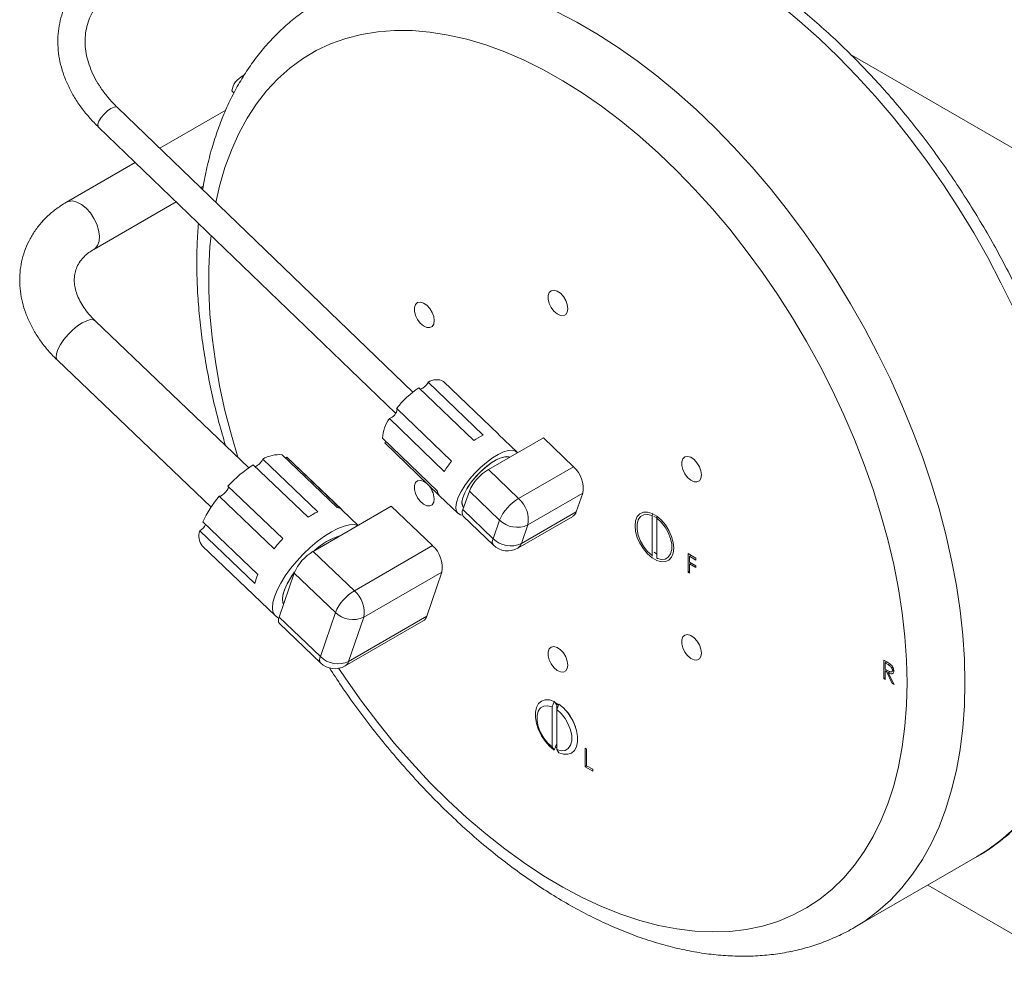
# Model space of a CAD drawing. Header units: inches. Extents: x 0.66 to 7.76, y 0.92 to 8.52.
# Tile 6 of 11: x 4.4 to 6.21, y 4.18 to 5.92. Entities that reach past the tile are written whole.
import ezdxf

# ---------------------------------------------------------------- set-up
doc = ezdxf.new("R2010")
doc.units = ezdxf.units.IN
doc.header["$MEASUREMENT"] = 0

msp = doc.modelspace()

# ---------------------------------------------------------------- linework, layer by layer
at = {"color": 7, "linetype": 'Continuous', "lineweight": 15}
for p, q in [((5.9284, 5.8511), (6.2834, 5.6462)), ((4.8166, 5.8144), (4.8105, 5.8109)), ((5.1254, 5.233), (4.5837, 5.7548)), ((4.7822, 5.7495), (4.6615, 5.6798)), ((4.549, 5.7188), (5.0937, 5.1942)), ((4.6165, 5.6538), (4.4904, 5.5811)), ((4.7365, 5.6077), (4.7411, 5.6103)), ((4.5404, 5.4945), (4.6914, 5.5816)), ((4.8244, 5.0944), (4.5429, 5.3637)), ((4.4738, 5.2915), (4.7553, 5.0221)), ((5.1814, 5.2527), (5.282, 5.1558)), ((5.1362, 5.241), (5.2368, 5.1441)), ((5.2539, 5.1541), (5.1533, 5.251)), ((5.1962, 5.1063), (5.0956, 5.2032)), ((5.0823, 5.1846), (5.1829, 5.0877)), ((5.1703, 5.0516), (5.0697, 5.1485)), ((5.3646, 5.1494), (5.2639, 5.0913)), ((5.3157, 5.1233), (5.2822, 5.1556)), ((5.3646, 5.1494), (5.4198, 5.0962)), ((5.0758, 5.1427), (5.0736, 5.1399)), ((5.0736, 5.1399), (5.1737, 5.0434)), ((4.9509, 5.0138), (4.8502, 5.1102)), ((4.8858, 5.1182), (4.9865, 5.0218)), ((4.8943, 5.114), (4.8923, 5.112)), ((4.9951, 5.0176), (4.8943, 5.114)), ((5.0252, 4.9888), (4.8944, 5.1139)), ((4.8326, 5.1), (4.9333, 5.0036)), ((5.2639, 5.0913), (5.3191, 5.038)), ((5.4198, 5.0962), (5.3191, 5.038)), ((4.8872, 4.9645), (4.7864, 5.0609)), ((4.7701, 5.0423), (4.8708, 4.9459)), ((5.174, 5.0432), (5.2075, 5.0109)), ((5.217, 5.0176), (5.2288, 5.0517)), ((5.2841, 4.9984), (5.2288, 5.0517)), ((5.4366, 5.0476), (5.3359, 4.9895)), ((5.4366, 5.0476), (5.4248, 5.0136)), ((5.0858, 5.0238), (4.9426, 4.9412)), ((5.0858, 5.0238), (5.1613, 4.9516)), ((5.217, 5.0176), (5.2723, 4.9644)), ((5.2183, 5.0221), (5.2185, 5.0219)), ((5.2175, 5.0059), (5.2728, 4.9527)), ((5.3177, 4.9472), (5.4183, 5.0053)), ((5.4248, 5.0136), (5.3241, 4.9554)), ((5.5647, 5.0094), (5.5637, 5.0068)), ((5.5637, 5.0068), (5.5637, 4.9335)), ((5.5729, 5.0039), (5.5722, 5.0019)), ((5.5722, 5.0029), (5.5722, 5.0019)), ((5.5722, 5.0019), (5.5722, 4.9286)), ((4.8411, 4.8986), (4.7404, 4.995)), ((5.2723, 4.9644), (5.2841, 4.9984)), ((5.3359, 4.9895), (5.3241, 4.9554)), ((4.7349, 4.9789), (4.8356, 4.8825)), ((4.7389, 4.9513), (4.8733, 4.8228)), ((5.1613, 4.9516), (5.0181, 4.869)), ((4.9426, 4.9412), (5.0181, 4.869)), ((5.5637, 4.9335), (5.5647, 4.9321)), ((5.5722, 4.9286), (5.5732, 4.9272)), ((5.6297, 4.9371), (5.6441, 4.9288)), ((5.6297, 4.9031), (5.6297, 4.9371)), ((5.6354, 4.9338), (5.6324, 4.9321)), ((5.6324, 4.9321), (5.6324, 4.9216)), ((5.6441, 4.9253), (5.6324, 4.9321)), ((5.6441, 4.9288), (5.6441, 4.9253)), ((5.6324, 4.9216), (5.6441, 4.9148)), ((5.6354, 4.9198), (5.6324, 4.9181)), ((5.6324, 4.9181), (5.6324, 4.9015)), ((5.6441, 4.9113), (5.6324, 4.9181)), ((5.6441, 4.9148), (5.6441, 4.9113)), ((4.8802, 4.8206), (4.9078, 4.9015)), ((4.9833, 4.8292), (4.9078, 4.9015)), ((5.1782, 4.903), (5.0351, 4.8204)), ((5.1782, 4.903), (5.1507, 4.8221)), ((5.6324, 4.9046), (5.6297, 4.9031)), ((5.6324, 4.9015), (5.6297, 4.9031)), ((4.8802, 4.8206), (4.9557, 4.7483)), ((4.9557, 4.7483), (4.9833, 4.8292)), ((5.1507, 4.8221), (5.0076, 4.7395)), ((5.0351, 4.8204), (5.0076, 4.7395)), ((4.8808, 4.8087), (4.9563, 4.7365)), ((5.0011, 4.7311), (5.1442, 4.8137)), ((5.9883, 4.7418), (5.9942, 4.7384)), ((5.9883, 4.7078), (5.9883, 4.7418)), ((5.9939, 4.7385), (5.9909, 4.7368)), ((5.9909, 4.7368), (5.9909, 4.7255)), ((5.9964, 4.7336), (5.9909, 4.7368)), ((5.9992, 4.7352), (5.9964, 4.7336)), ((5.9909, 4.7255), (5.9963, 4.7223)), ((5.9939, 4.7237), (5.9909, 4.722)), ((5.9909, 4.722), (5.9909, 4.7063)), ((5.9931, 4.7207), (5.9909, 4.722)), ((5.996, 4.7225), (5.9931, 4.7207)), ((6.0039, 4.6988), (5.9931, 4.7207)), ((5.9998, 4.7209), (5.9963, 4.7188)), ((5.9963, 4.7188), (6.0072, 4.6969)), ((6.0027, 4.7205), (6.0067, 4.7228)), ((6.0065, 4.7249), (6.0041, 4.7236)), ((5.9909, 4.7093), (5.9883, 4.7078)), ((5.9909, 4.7063), (5.9883, 4.7078)), ((6.0057, 4.6998), (6.0039, 4.6988)), ((6.0072, 4.6969), (6.0039, 4.6988)), ((5.3844, 4.6662), (5.3804, 4.656)), ((5.3804, 4.656), (5.3804, 4.5827)), ((5.3886, 4.6602), (5.3844, 4.6662)), ((5.3889, 4.661), (5.3886, 4.6602)), ((5.3929, 4.6613), (5.3889, 4.6511)), ((5.3889, 4.6608), (5.3889, 4.6511)), ((5.3889, 4.6511), (5.3889, 4.5778)), ((5.3844, 4.5771), (5.3886, 4.588)), ((5.3804, 4.5827), (5.3844, 4.5771)), ((5.3889, 4.5778), (5.3929, 4.5722)), ((5.4412, 4.5805), (5.4438, 4.579)), ((5.4412, 4.5465), (5.4412, 4.5805)), ((5.4438, 4.579), (5.4438, 4.5484)), ((5.4442, 4.5482), (5.4412, 4.5465)), ((5.4438, 4.5484), (5.4551, 4.5419)), ((5.4551, 4.5384), (5.4412, 4.5465)), ((5.4551, 4.5419), (5.4551, 4.5384)), ((5.9341, 4.2517), (6.1597, 4.3819)), ((6.3364, 4.1752), (6.0691, 4.3295)), ((5.9352, 4.2523), (5.9341, 4.2517))]:
    msp.add_line(p, q, dxfattribs=at)
at = {"color": 8, "linetype": 'Continuous', "lineweight": 15, "flags": 128}
for points in [[(6.226, 5.3867), (6.2032, 5.4334), (6.1789, 5.4795), (6.1532, 5.5248), (6.1261, 5.5694), (6.0977, 5.613), (6.0681, 5.6555), (6.0373, 5.6968), (6.0055, 5.7368), (5.9728, 5.7753), (5.9392, 5.8123), (5.9048, 5.8476), (5.8698, 5.8813), (5.8342, 5.913), (5.7982, 5.9428)], [(5.3889, 5.93), (5.4257, 5.911), (5.4626, 5.8897), (5.4995, 5.8661), (5.5362, 5.8404), (5.5726, 5.8126), (5.6086, 5.7828), (5.6442, 5.751), (5.6793, 5.7174), (5.7136, 5.6821), (5.7472, 5.6451), (5.78, 5.6065), (5.8117, 5.5666), (5.8425, 5.5253), (5.8721, 5.4828), (5.9005, 5.4392), (5.9276, 5.3946), (5.9534, 5.3492), (5.9777, 5.3031), (6.0004, 5.2565), (6.0216, 5.2094), (6.0412, 5.162), (6.0591, 5.1144), (6.0752, 5.0667), (6.0896, 5.0192), (6.1021, 4.9719), (6.1127, 4.925), (6.1215, 4.8785), (6.1283, 4.8327), (6.1332, 4.7877), (6.1362, 4.7435), (6.1372, 4.7003)], [(6.0311, 4.7003), (6.0301, 4.742), (6.0271, 4.7846), (6.0222, 4.8282), (6.0153, 4.8724), (6.0065, 4.9173), (5.9958, 4.9627), (5.9832, 5.0084), (5.9688, 5.0543), (5.9526, 5.1002), (5.9347, 5.146), (5.9151, 5.1916), (5.8938, 5.2369), (5.8711, 5.2816), (5.8468, 5.3256), (5.8211, 5.3689), (5.7941, 5.4112), (5.7659, 5.4525), (5.7364, 5.4926), (5.706, 5.5314), (5.6745, 5.5688), (5.6422, 5.6046), (5.6091, 5.6387), (5.5753, 5.6712), (5.541, 5.7017), (5.5062, 5.7303), (5.471, 5.7569), (5.4356, 5.7813), (5.4, 5.8035), (5.3645, 5.8235), (5.329, 5.8411), (5.2937, 5.8564), (5.2587, 5.8692), (5.2241, 5.8796), (5.19, 5.8874), (5.1566, 5.8927), (5.1238, 5.8955), (5.0919, 5.8957), (5.061, 5.8934), (5.031, 5.8885), (5.0022, 5.8811), (4.9745, 5.8712), (4.9482, 5.8588), (4.9232, 5.844), (4.8997, 5.8267), (4.8777, 5.8072), (4.8572, 5.7853), (4.8384, 5.7613), (4.8214, 5.7351), (4.8061, 5.7068), (4.7926, 5.6766), (4.7809, 5.6445), (4.7711, 5.6107), (4.7644, 5.5808)], [(4.549, 5.7188), (4.5483, 5.7199), (4.548, 5.7239), (4.55, 5.7295), (4.5539, 5.736), (4.5593, 5.7426), (4.5656, 5.7484), (4.572, 5.7529)], [(4.572, 5.7529), (4.5777, 5.7554), (4.582, 5.7557), (4.5837, 5.7548)], [(4.5405, 5.4945), (4.5429, 5.4962), (4.5474, 5.502), (4.5501, 5.5098), (4.5507, 5.5192), (4.5493, 5.5297), (4.5459, 5.5407), (4.5408, 5.5515), (4.5342, 5.5615), (4.5264, 5.5702), (4.5181, 5.5769), (4.5096, 5.5814), (4.5014, 5.5833), (4.494, 5.5826), (4.4904, 5.5811)], [(4.7553, 5.5201), (4.7534, 5.4995), (4.7515, 5.4596), (4.7515, 5.4185), (4.7534, 5.3763), (4.7574, 5.3332), (4.7633, 5.2893), (4.7711, 5.2447), (4.7809, 5.1996), (4.7926, 5.154), (4.8044, 5.1135)], [(4.5429, 5.3637), (4.54, 5.3654), (4.5345, 5.3658), (4.5275, 5.3639), (4.5194, 5.36), (4.5106, 5.3542), (4.5017, 5.3468), (4.4932, 5.3383), (4.4855, 5.3292), (4.4792, 5.32), (4.4746, 5.3112), (4.4719, 5.3034), (4.4714, 5.297), (4.473, 5.2924), (4.4738, 5.2915)], [(4.9893, 4.7267), (5.0022, 4.7075), (5.031, 4.6668), (5.061, 4.6274), (5.0919, 4.5893), (5.1238, 4.5527), (5.1566, 4.5177), (5.19, 4.4844), (5.2241, 4.4529), (5.2587, 4.4233), (5.2937, 4.3957), (5.329, 4.3702), (5.3645, 4.3468), (5.4, 4.3257), (5.4356, 4.3069), (5.471, 4.2905), (5.5062, 4.2764), (5.541, 4.2648), (5.5753, 4.2557), (5.6091, 4.2492), (5.6422, 4.2451), (5.6745, 4.2436), (5.706, 4.2447), (5.7364, 4.2483), (5.7659, 4.2544), (5.7941, 4.2631), (5.8211, 4.2742), (5.8468, 4.2879), (5.8711, 4.3039), (5.8938, 4.3223), (5.9151, 4.343), (5.9347, 4.366), (5.9526, 4.3911), (5.9688, 4.4183), (5.9832, 4.4476), (5.9958, 4.4787), (6.0065, 4.5117), (6.0153, 4.5464), (6.0222, 4.5828), (6.0271, 4.6206), (6.0301, 4.6598), (6.0311, 4.7003)], [(6.1372, 4.7003), (6.1362, 4.6583), (6.1332, 4.6176), (6.1283, 4.5782), (6.1215, 4.5402), (6.1127, 4.5039), (6.1021, 4.4693), (6.0896, 4.4364), (6.0752, 4.4054), (6.0591, 4.3764), (6.0412, 4.3495), (6.0216, 4.3247), (6.0004, 4.302), (5.9777, 4.2817), (5.9534, 4.2637), (5.9352, 4.2523)], [(6.1597, 4.3819), (6.1789, 4.3939), (6.2032, 4.4119), (6.226, 4.4323)]]:
    msp.add_lwpolyline(points, dxfattribs=at)
at = {"color": 7, "linetype": 'Continuous', "lineweight": 15, "flags": 128}
for points in [[(4.7973, 5.7808), (4.7964, 5.7821), (4.7935, 5.7851)], [(5.4093, 5.3859), (5.4083, 5.3933), (5.4055, 5.401), (5.4011, 5.4082), (5.3956, 5.4142), (5.3897, 5.4182), (5.3839, 5.4198), (5.3788, 5.4189), (5.3752, 5.4156), (5.3732, 5.4102), (5.3732, 5.4033), (5.3752, 5.3956), (5.3788, 5.3881), (5.3839, 5.3814), (5.3897, 5.3763), (5.3956, 5.3735), (5.4011, 5.3731), (5.4055, 5.3752), (5.4083, 5.3796), (5.4093, 5.3859)], [(5.1644, 5.364), (5.1634, 5.3714), (5.1605, 5.3791), (5.1561, 5.3863), (5.1507, 5.3923), (5.1447, 5.3963), (5.1389, 5.3979), (5.1339, 5.397), (5.1302, 5.3937), (5.1283, 5.3883), (5.1283, 5.3814), (5.1302, 5.3737), (5.1339, 5.3661), (5.1389, 5.3595), (5.1447, 5.3544), (5.1507, 5.3516), (5.1561, 5.3512), (5.1605, 5.3533), (5.1634, 5.3577), (5.1644, 5.364)], [(5.2163, 5.0076), (5.2123, 5.0082), (5.2074, 5.011), (5.2046, 5.0157), (5.2038, 5.0224), (5.205, 5.0306), (5.2084, 5.0402), (5.2136, 5.0507), (5.2206, 5.0619), (5.2291, 5.0732), (5.2387, 5.0843), (5.2492, 5.0948), (5.2601, 5.1042), (5.2711, 5.1124), (5.2817, 5.1189), (5.2916, 5.1235), (5.3004, 5.1261), (5.3078, 5.1266), (5.3136, 5.1249), (5.3169, 5.1219)], [(5.3027, 5.1137), (5.3022, 5.1139), (5.2964, 5.1148), (5.289, 5.1134), (5.2803, 5.1099), (5.2708, 5.1044), (5.2608, 5.0972), (5.2508, 5.0885), (5.2414, 5.0788), (5.2329, 5.0686), (5.2257, 5.0583), (5.2203, 5.0484), (5.2167, 5.0394), (5.2153, 5.0317), (5.216, 5.0257), (5.2183, 5.0221)], [(5.2183, 5.0221), (5.2165, 5.0245), (5.2153, 5.03), (5.2162, 5.0374), (5.2192, 5.0461), (5.2242, 5.0558), (5.231, 5.066), (5.2392, 5.0763), (5.2484, 5.0861), (5.2583, 5.0951), (5.2683, 5.1028), (5.278, 5.1087), (5.2869, 5.1128), (5.2947, 5.1147), (5.3009, 5.1143), (5.3027, 5.1137)], [(5.6543, 5.0812), (5.6533, 5.0886), (5.6504, 5.0963), (5.646, 5.1035), (5.6406, 5.1094), (5.6346, 5.1135), (5.6288, 5.1151), (5.6238, 5.1142), (5.6201, 5.1109), (5.6182, 5.1055), (5.6182, 5.0986), (5.6201, 5.0909), (5.6238, 5.0833), (5.6288, 5.0767), (5.6346, 5.0716), (5.6406, 5.0688), (5.646, 5.0684), (5.6504, 5.0705), (5.6533, 5.0749), (5.6543, 5.0812)], [(5.1512, 5.0652), (5.1507, 5.0656), (5.1447, 5.0696), (5.1389, 5.0713), (5.1339, 5.0704), (5.1302, 5.0671), (5.1283, 5.0617), (5.1283, 5.0548), (5.1302, 5.0471), (5.1339, 5.0395), (5.1389, 5.0329), (5.1447, 5.0278), (5.1507, 5.0249), (5.1561, 5.0246), (5.1605, 5.0267), (5.1634, 5.0311), (5.1644, 5.0374), (5.1644, 5.0374)], [(4.7864, 5.0609), (4.7871, 5.0592), (4.7865, 5.0565), (4.7848, 5.0532), (4.7821, 5.0497), (4.7789, 5.0464), (4.7755, 5.0439), (4.7724, 5.0425), (4.7701, 5.0423)], [(5.5325, 4.9882), (5.5335, 4.9974), (5.5366, 5.0048), (5.5414, 5.0102), (5.5478, 5.013), (5.5554, 5.0132), (5.5637, 5.0108), (5.5722, 5.0059), (5.5805, 4.9987), (5.5881, 4.9898), (5.5944, 4.9795), (5.5993, 4.9686), (5.6023, 4.9577), (5.6034, 4.9473), (5.6023, 4.9381), (5.5993, 4.9306), (5.5944, 4.9253), (5.5881, 4.9224), (5.5805, 4.9222), (5.5722, 4.9246), (5.5637, 4.9296), (5.5554, 4.9367), (5.5478, 4.9457), (5.5414, 4.9559), (5.5366, 4.9668), (5.5335, 4.9778), (5.5325, 4.9882)], [(5.5637, 4.9335), (5.5556, 4.9407), (5.5484, 4.9497), (5.5425, 4.9599), (5.5383, 4.9707), (5.5362, 4.9812), (5.5362, 4.9909), (5.5383, 4.9989), (5.5425, 5.0049), (5.5484, 5.0083), (5.5556, 5.009), (5.5637, 5.0068)], [(5.5672, 5.0053), (5.5719, 5.003), (5.5724, 5.0027)], [(5.5722, 5.0019), (5.5802, 4.9948), (5.5875, 4.9858), (5.5934, 4.9755), (5.5975, 4.9648), (5.5997, 4.9542), (5.5997, 4.9446), (5.5975, 4.9365), (5.5934, 4.9306), (5.5875, 4.9271), (5.5802, 4.9265), (5.5722, 4.9286)], [(4.8797, 4.819), (4.8772, 4.82), (4.8721, 4.824), (4.8689, 4.83), (4.8677, 4.8378), (4.8686, 4.8473), (4.8715, 4.8581), (4.8763, 4.8701), (4.8831, 4.8829), (4.8914, 4.8963), (4.9013, 4.9098), (4.9123, 4.9232), (4.9244, 4.9361), (4.937, 4.9482), (4.9501, 4.9592), (4.9631, 4.9689), (4.9759, 4.977), (4.988, 4.9833), (4.9992, 4.9876), (5.0093, 4.9899), (5.0179, 4.9901), (5.0243, 4.9884)], [(5.5722, 4.9367), (5.5719, 4.9369), (5.5676, 4.9397)], [(4.9084, 4.9034), (4.9017, 4.8935), (4.895, 4.8819), (4.8901, 4.8709), (4.8871, 4.861), (4.8862, 4.8526), (4.8874, 4.8457), (4.8882, 4.844)], [(4.8882, 4.8441), (4.887, 4.8473), (4.8863, 4.8546), (4.8878, 4.8634), (4.8912, 4.8736), (4.8966, 4.8847), (4.9037, 4.8965), (4.9084, 4.9032)], [(5.6543, 4.7546), (5.6533, 4.7619), (5.6504, 4.7697), (5.646, 4.7769), (5.6406, 4.7828), (5.6346, 4.7868), (5.6288, 4.7885), (5.6238, 4.7876), (5.6201, 4.7843), (5.6182, 4.7789), (5.6182, 4.7719), (5.6201, 4.7643), (5.6238, 4.7567), (5.6288, 4.7501), (5.6346, 4.745), (5.6406, 4.7421), (5.646, 4.7417), (5.6504, 4.7439), (5.6533, 4.7483), (5.6543, 4.7546)], [(5.4093, 4.7327), (5.4083, 4.74), (5.4055, 4.7478), (5.4011, 4.755), (5.3956, 4.7609), (5.3897, 4.7649), (5.3839, 4.7666), (5.3788, 4.7657), (5.3752, 4.7624), (5.3732, 4.757), (5.3732, 4.75), (5.3752, 4.7424), (5.3788, 4.7348), (5.3839, 4.7281), (5.3897, 4.7231), (5.3956, 4.7202), (5.4011, 4.7198), (5.4055, 4.722), (5.4083, 4.7264), (5.4093, 4.7327)], [(5.3844, 4.5771), (5.3759, 4.5842), (5.368, 4.5931), (5.3612, 4.6033), (5.3558, 4.6143), (5.352, 4.6255), (5.35, 4.6364), (5.35, 4.6465), (5.352, 4.6552), (5.3558, 4.6621), (5.3612, 4.6668), (5.368, 4.6691), (5.3759, 4.6689), (5.3844, 4.6662)], [(5.3804, 4.5827), (5.3724, 4.5899), (5.3652, 4.5989), (5.3593, 4.6091), (5.3551, 4.6199), (5.3529, 4.6304), (5.3529, 4.6401), (5.3551, 4.6482), (5.3593, 4.6541), (5.3652, 4.6575), (5.3724, 4.6582), (5.3804, 4.656)], [(5.3864, 4.6639), (5.3869, 4.6637), (5.3926, 4.6607)], [(5.3929, 4.6613), (5.4014, 4.6542), (5.4092, 4.6453), (5.416, 4.6351), (5.4215, 4.6241), (5.4253, 4.6129), (5.4272, 4.602), (5.4272, 4.5919), (5.4253, 4.5832), (5.4215, 4.5763), (5.416, 4.5716), (5.4092, 4.5693), (5.4014, 4.5695), (5.3929, 4.5722)], [(5.3889, 4.6511), (5.397, 4.644), (5.4042, 4.635), (5.4101, 4.6247), (5.4143, 4.614), (5.4164, 4.6034), (5.4164, 4.5938), (5.4143, 4.5857), (5.4101, 4.5798), (5.4042, 4.5764), (5.397, 4.5757), (5.3889, 4.5778)], [(5.3889, 4.5811), (5.3869, 4.5825), (5.3866, 4.5827)]]:
    msp.add_lwpolyline(points, dxfattribs=at)
at = {"color": 7, "linetype": 'Continuous', "lineweight": 15}
for centre, radius, start, end in [((4.8299, 5.7794), 0.0368, 115.2085, 171.0134), ((5.1688, 5.2286), 0.0272, 62.4475, 124.6444), ((5.2517, 5.0765), 0.2011, 125.0868, 140.9528), ((5.1316, 5.2614), 0.0242, 287.6837, 334.3347), ((5.076, 5.2042), 0.0205, 287.6669, 354.6036), ((5.1353, 5.146), 0.0656, 143.8922, 177.782), ((5.3029, 5.0493), 0.1156, 115.0768, 124.9178), ((4.8261, 5.1209), 0.0264, 292.5416, 335.9584), ((4.8805, 5.0587), 0.0597, 84.9907, 120.5702), ((4.9833, 4.8753), 0.2706, 123.8599, 136.7022), ((5.3322, 4.9946), 0.176, 140.6029, 148.0356), ((5.3079, 5.0171), 0.0863, 120.6746, 156.3595), ((5.3852, 5.057), 0.0523, 349.667, 48.4876), ((5.1241, 5.0353), 0.0403, 2.9756, 44.8085), ((4.9332, 4.9068), 0.212, 140.2934, 155.4212), ((5.1833, 5.0523), 0.013, 182.8344, 225.5938), ((5.3631, 4.9639), 0.0863, 120.6746, 156.3595), ((5.2845, 4.9989), 0.0523, 349.667, 48.4876), ((4.9833, 5.0046), 0.0175, 47.9352, 79.5153), ((5.2263, 5.0121), 0.0108, 149.473, 215.4295), ((5.0248, 4.8655), 0.1657, 116.4812, 123.5134), ((5.4108, 5.0178), 0.0145, 301.1083, 343.2957), ((4.7187, 5.0036), 0.0296, 303.1232, 333.4485), ((5.3164, 5.0312), 0.046, 225.3651, 295.05), ((4.7614, 4.9687), 0.0284, 158.986, 218.1435), ((5.1037, 4.7579), 0.2993, 136.3417, 141.0804), ((5.0301, 4.8502), 0.1257, 107.2276, 132.767), ((5.0259, 4.8575), 0.1174, 106.4106, 133.5841), ((5.3046, 4.9971), 0.046, 225.3651, 295.05), ((5.1266, 4.9122), 0.0525, 349.9138, 48.6037), ((5.2989, 4.9797), 0.0376, 226.0722, 299.9973), ((4.9863, 4.8677), 0.0855, 120.6962, 156.726), ((4.9306, 4.8592), 0.0978, 156.1993, 166.1992), ((5.0618, 4.7955), 0.0855, 120.6961, 156.7261), ((4.9835, 4.8296), 0.0525, 349.9138, 48.6037), ((4.8896, 4.8151), 0.0109, 149.9761, 215.7851), ((5.0155, 4.8622), 0.0462, 225.6147, 295.0836), ((5.1367, 4.8262), 0.0146, 301.1637, 343.6999), ((4.988, 4.7813), 0.0461, 225.6146, 295.0837), ((4.9823, 4.7637), 0.0376, 226.2679, 299.9973), ((5.3742, 4.6264), 0.0376, 61.7134, 66.9847), ((5.3431, 4.5929), 0.0845, 18.4642, 41.5305)]:
    msp.add_arc(centre, radius, start, end, dxfattribs=at)
at = {"color": 8, "linetype": 'Continuous', "lineweight": 15}
for centre, radius, start, end in [((5.2816, 4.9589), 0.0108, 149.473, 215.4295), ((5.3101, 4.9596), 0.0145, 301.1083, 343.2957), ((4.9651, 4.7429), 0.0109, 149.9761, 215.785), ((4.9935, 4.7436), 0.0146, 301.1637, 343.6999)]:
    msp.add_arc(centre, radius, start, end, dxfattribs=at)
at = {"color": 7, "linetype": 'Continuous', "lineweight": 15}
for points, knots in [([(6.1586, 4.3816), (6.1619, 4.3834), (6.1739, 4.3899), (6.1934, 4.4035), (6.217, 4.4222), (6.239, 4.4431), (6.2597, 4.466), (6.2788, 4.4907), (6.2964, 4.5174), (6.3123, 4.546), (6.3266, 4.5763), (6.3393, 4.6083), (6.3501, 4.642), (6.3593, 4.6772), (6.3666, 4.7138), (6.372, 4.7518), (6.3757, 4.791), (6.3775, 4.8312), (6.3774, 4.8725), (6.3755, 4.9147), (6.3719, 4.9576), (6.3664, 5.0012), (6.3591, 5.0453), (6.3501, 5.0898), (6.3394, 5.1347), (6.3269, 5.1799), (6.3129, 5.2251), (6.2972, 5.2703), (6.2799, 5.3154), (6.2611, 5.3603), (6.2409, 5.4049), (6.2192, 5.449), (6.1961, 5.4925), (6.1717, 5.5354), (6.1461, 5.5776), (6.1193, 5.6189), (6.0914, 5.6592), (6.0624, 5.6984), (6.0324, 5.7365), (6.0015, 5.7733), (5.9697, 5.8088), (5.9372, 5.8428), (5.904, 5.8753), (5.8702, 5.9062), (5.8358, 5.9354), (5.801, 5.9628), (5.7658, 5.9884), (5.7303, 6.012), (5.6946, 6.0337), (5.6588, 6.0533), (5.6229, 6.0708), (5.5871, 6.0862), (5.5514, 6.0993), (5.5159, 6.1101), (5.4808, 6.1186), (5.4461, 6.1248), (5.412, 6.1286), (5.3785, 6.13), (5.3459, 6.129), (5.314, 6.1257), (5.2832, 6.12), (5.2534, 6.112), (5.2248, 6.1017), (5.1998, 6.0906), (5.1849, 6.082), (5.1787, 6.0784)], [0, 0, 0, 0, 0.005783, 0.021268, 0.036756, 0.052273, 0.067845, 0.083492, 0.099229, 0.115061, 0.130989, 0.147007, 0.163102, 0.179263, 0.195475, 0.211724, 0.227998, 0.244286, 0.260582, 0.276877, 0.293166, 0.309448, 0.325722, 0.341985, 0.358238, 0.374482, 0.390717, 0.406944, 0.423164, 0.439378, 0.455587, 0.471792, 0.487995, 0.504197, 0.520399, 0.536602, 0.552808, 0.569017, 0.585231, 0.601451, 0.617678, 0.633914, 0.65016, 0.666416, 0.682684, 0.698964, 0.715256, 0.731561, 0.747876, 0.7642, 0.780531, 0.79686, 0.813182, 0.829486, 0.84576, 0.86199, 0.878162, 0.89426, 0.91027, 0.926183, 0.941993, 0.957705, 0.973327, 0.988879, 1, 1, 1, 1]), ([(4.563, 6.022), (4.5595, 6.0199), (4.5498, 6.014), (4.5351, 6.0031), (4.5196, 5.9887), (4.5063, 5.9729), (4.4951, 5.9559), (4.4863, 5.9379), (4.4799, 5.9191), (4.4758, 5.8996), (4.4742, 5.8795), (4.4749, 5.8592), (4.4781, 5.8387), (4.4837, 5.8181), (4.4917, 5.7978), (4.502, 5.7777), (4.5145, 5.7583), (4.5288, 5.7398), (4.5408, 5.7268), (4.5477, 5.7201), (4.549, 5.7188)], [0, 0, 0, 0, 0.033294, 0.093813, 0.154078, 0.213937, 0.273384, 0.332475, 0.391321, 0.45007, 0.508831, 0.567759, 0.626973, 0.686541, 0.746479, 0.806756, 0.867312, 0.928074, 0.985984, 1, 1, 1, 1]), ([(4.5837, 5.7548), (4.5811, 5.7574), (4.5734, 5.765), (4.562, 5.7783), (4.5503, 5.7946), (4.5406, 5.8114), (4.5332, 5.8284), (4.5279, 5.8454), (4.5249, 5.8623), (4.5242, 5.8789), (4.5257, 5.8952), (4.5296, 5.911), (4.5359, 5.9261), (4.5445, 5.9404), (4.5553, 5.9536), (4.5681, 5.9655), (4.5794, 5.9736), (4.5864, 5.9777), (4.588, 5.9787)], [0, 0, 0, 0, 0.033791, 0.099469, 0.165132, 0.230847, 0.296714, 0.362874, 0.429515, 0.496846, 0.565048, 0.634165, 0.703992, 0.773965, 0.843412, 0.912023, 0.979778, 1, 1, 1, 1]), ([(4.9547, 5.9491), (4.9492, 5.9459), (4.9348, 5.9377), (4.913, 5.922), (4.8893, 5.9024), (4.8671, 5.8806), (4.8463, 5.857), (4.8271, 5.8314), (4.8094, 5.8039), (4.7934, 5.7746), (4.779, 5.7435), (4.7664, 5.7107), (4.7556, 5.6763), (4.7465, 5.6409), (4.7421, 5.6163), (4.7399, 5.6043)], [0, 0, 0, 0, 0.048232, 0.125523, 0.202861, 0.280425, 0.358374, 0.43684, 0.515917, 0.595655, 0.67606, 0.757099, 0.838707, 0.920794, 1, 1, 1, 1]), ([(4.4904, 5.5811), (4.4868, 5.5789), (4.4769, 5.5729), (4.4622, 5.5617), (4.447, 5.5472), (4.434, 5.5312), (4.4232, 5.514), (4.4149, 5.4959), (4.4089, 5.477), (4.4054, 5.4575), (4.4043, 5.4377), (4.4056, 5.4177), (4.4093, 5.3975), (4.4154, 5.3776), (4.4239, 5.3579), (4.4346, 5.3386), (4.4475, 5.3201), (4.4608, 5.3043), (4.4701, 5.2951), (4.4738, 5.2915)], [0, 0, 0, 0, 0.037033, 0.100148, 0.162727, 0.22449, 0.285476, 0.345822, 0.40574, 0.465469, 0.525208, 0.585217, 0.645712, 0.706841, 0.76867, 0.831177, 0.894271, 0.95782, 1, 1, 1, 1]), ([(4.7324, 5.5421), (4.7319, 5.5362), (4.7301, 5.517), (4.7291, 5.4835), (4.7293, 5.4417), (4.7316, 5.399), (4.7356, 5.3557), (4.7414, 5.3117), (4.7491, 5.2672), (4.7585, 5.2224), (4.7693, 5.1783), (4.7778, 5.1492), (4.7818, 5.1351)], [0, 0, 0, 0, 0.0475855, 0.1543475, 0.2611809, 0.3680126, 0.4747987, 0.5815134, 0.6881411, 0.7946746, 0.9011125, 1, 1, 1, 1]), ([(4.5429, 5.3637), (4.5409, 5.3657), (4.535, 5.3715), (4.5264, 5.3817), (4.518, 5.394), (4.5117, 5.4064), (4.5073, 5.4184), (4.5049, 5.43), (4.5044, 5.4412), (4.5058, 5.4519), (4.5093, 5.4625), (4.5149, 5.4723), (4.5224, 5.4811), (4.5307, 5.4884), (4.5374, 5.4926), (4.5404, 5.4945)], [0, 0, 0, 0, 0.038048, 0.114128, 0.190142, 0.266381, 0.343352, 0.421878, 0.50321, 0.589056, 0.680978, 0.777592, 0.858513, 0.935514, 1, 1, 1, 1]), ([(5.9942, 4.7384), (5.9954, 4.7377), (5.9976, 4.7364), (5.9999, 4.7348), (6.0008, 4.7341)], [0, 0, 0, 0, 0.560238, 1, 1, 1, 1]), ([(6.0041, 4.7236), (6.0041, 4.7241), (6.004, 4.7251), (6.0034, 4.7268), (6.0026, 4.7284), (6.0004, 4.7314), (5.9982, 4.7326), (5.9964, 4.7336)], [0, 0, 0, 0, 0.1253077, 0.250618, 0.3759553, 0.5012804, 1, 1, 1, 1]), ([(6.0008, 4.7341), (6.0018, 4.7332), (6.0036, 4.7314), (6.0056, 4.728), (6.0066, 4.7248), (6.0067, 4.7229), (6.0068, 4.722)], [0, 0, 0, 0, 0.279795, 0.5595, 0.779626, 1, 1, 1, 1]), ([(4.9722, 4.7276), (4.9795, 4.7165), (4.9958, 4.6916), (5.0225, 4.6542), (5.0518, 4.6153), (5.0822, 4.5777), (5.1135, 4.5413), (5.1456, 4.5063), (5.1785, 4.4728), (5.2121, 4.4408), (5.2463, 4.4105), (5.2811, 4.3819), (5.3163, 4.3551), (5.3519, 4.3302), (5.3879, 4.3072), (5.4241, 4.2863), (5.4605, 4.2674), (5.4969, 4.2507), (5.5333, 4.2363), (5.5696, 4.2241), (5.6056, 4.2143), (5.6413, 4.2068), (5.6765, 4.2018), (5.7111, 4.1992), (5.745, 4.199), (5.7781, 4.2013), (5.8102, 4.2059), (5.8413, 4.2129), (5.8713, 4.2222), (5.9, 4.2339), (5.9214, 4.244), (5.9327, 4.251), (5.9352, 4.2526)], [0, 0, 0, 0, 0.028133, 0.062706, 0.097293, 0.131897, 0.166522, 0.201173, 0.235853, 0.270566, 0.305315, 0.340102, 0.374928, 0.409794, 0.444696, 0.47963, 0.514586, 0.549549, 0.584493, 0.619392, 0.654209, 0.688905, 0.723433, 0.757748, 0.791811, 0.82559, 0.859072, 0.892259, 0.925177, 0.957868, 0.990391, 1, 1, 1, 1]), ([(5.9963, 4.7223), (5.9981, 4.7213), (6.0004, 4.72), (6.0026, 4.7203), (6.0038, 4.7212), (6.004, 4.7226), (6.0041, 4.7236)], [0, 0, 0, 0, 0.499827, 0.625497, 0.751207, 1, 1, 1, 1]), ([(6.0068, 4.722), (6.0067, 4.721), (6.0065, 4.7189), (6.0051, 4.7169), (6.0018, 4.716), (5.9986, 4.7177), (5.9963, 4.7188)], [0, 0, 0, 0, 0.1871202, 0.373979, 0.5609107, 1, 1, 1, 1])]:
    msp.add_open_spline(points, degree=3, knots=knots, dxfattribs=at)

doc.saveas('drawing.dxf')
